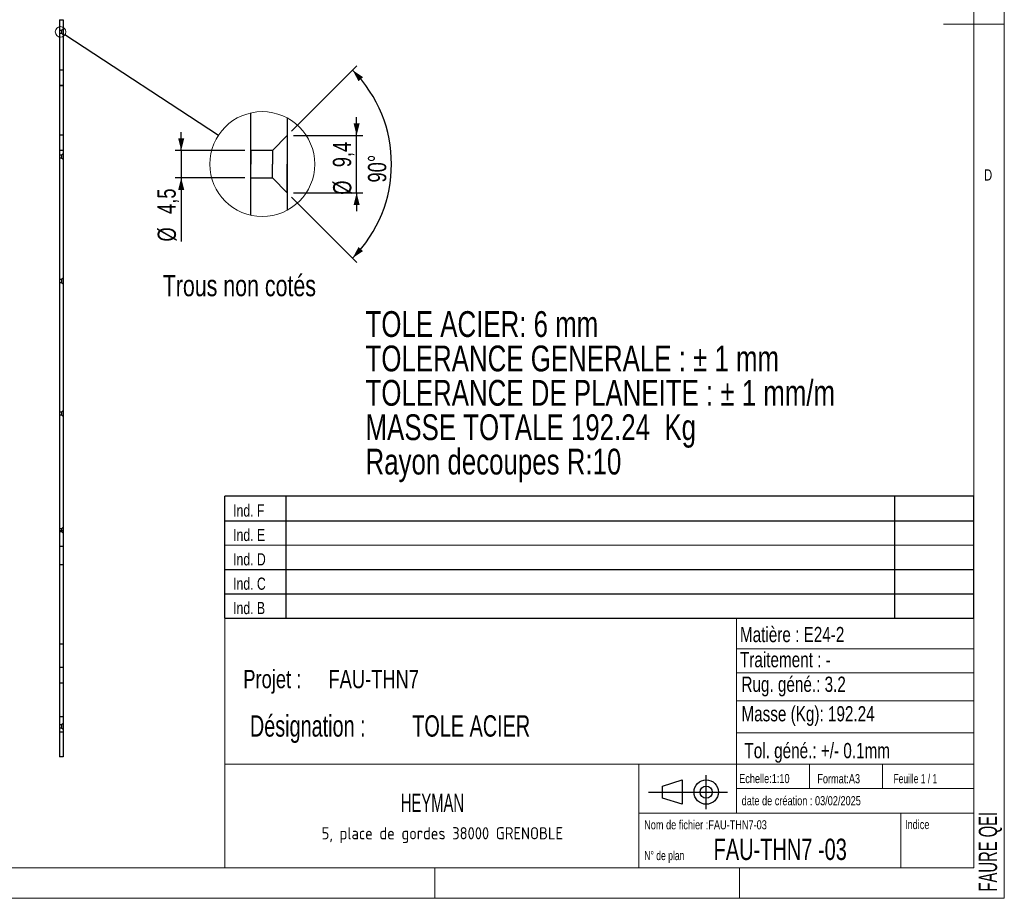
# Model space of a CAD drawing. Header units: millimetres. Extents: x 5 to 415, y 5 to 292.
# Tile 4 of 6: x 253 to 415, y 5 to 149. Entities that reach past the tile are written whole.
import ezdxf

# ---------------------------------------------------------------- set-up
doc = ezdxf.new("R2010")
doc.units = ezdxf.units.MM
doc.linetypes.add('HIDDEN', pattern=[1.905, 1.27, -0.635])
for name, color, linetype in [('COTES', 1, 'Continuous'), ('NOTES', 6, 'Continuous'), ('TRAIT-TIRET', 2, 'HIDDEN')]:
    doc.layers.add(name, color=color, linetype=linetype)
doc.layers.add('TRAIT-FORT', color=4, linetype='Continuous', lineweight=25)
doc.styles.add('SLDTEXTSTYLE0', font='TXT', dxfattribs={"width": 0.75})
doc.styles.add('SLDTEXTSTYLE1', font='TXT', dxfattribs={"width": 0.695728})
doc.styles.add('SLDTEXTSTYLE2', font='TXT', dxfattribs={"width": 0.701227})
doc.styles.add('SLDTEXTSTYLE3', font='TXT', dxfattribs={"width": 0.7})
doc.styles.add('SLDTEXTSTYLE4', font='TXT', dxfattribs={"width": 0.692308})
doc.styles.add('SLDTEXTSTYLE5', font='ISOCP3', dxfattribs={"width": 0.96})
doc.styles.add('SLDTEXTSTYLE6', font='TXT', dxfattribs={"width": 0.605})
doc.dimstyles.new('SLDDIMSTYLE6', dxfattribs={"dimtxt": 0.18, "dimasz": 2, "dimexe": 0, "dimexo": 0.0625, "dimgap": 0, "dimtad": 0, "dimtih": 1, "dimtoh": 1, "dimdec": 0, "dimrnd": 1e-09, "dimzin": 0, "dimdsep": 46, "dimtxsty": 'Standard', "dimblk1": 'NONE', "dimblk2": 'NONE', "dimsah": 1, "dimcen": 0.09, "dimadec": 0, "dimazin": 0, "dimtfac": 2, "dimtdec": 0, "dimtofl": 0, "dimtmove": 0, "dimatfit": 3, "dimldrblk": 'NONE', "dimfxl": 1, "dimfrac": 2, "dimtolj": 1, "dimtzin": 0, "dimarcsym": 0})
doc.dimstyles.new('SLDDIMSTYLE7', dxfattribs={"dimtxt": 3, "dimasz": 2, "dimexe": 0, "dimexo": 0.0625, "dimgap": 0.75, "dimtad": 1, "dimdec": 1, "dimrnd": 1e-09, "dimzin": 12, "dimdsep": 46, "dimtxsty": 'SLDTEXTSTYLE0', "dimsah": 1, "dimcen": 0.09, "dimadec": 0, "dimazin": 3, "dimtfac": 1, "dimtdec": 1, "dimtmove": 0, "dimatfit": 0, "dimfxl": 1, "dimfrac": 2, "dimtolj": 1, "dimtzin": 12, "dimarcsym": 0})
doc.dimstyles.new('SLDDIMSTYLE8', dxfattribs={"dimtxt": 3, "dimasz": 2, "dimexe": 0, "dimexo": 0.0625, "dimgap": 0.75, "dimtad": 1, "dimdec": 1, "dimrnd": 1e-09, "dimzin": 12, "dimdsep": 46, "dimtxsty": 'SLDTEXTSTYLE0', "dimsah": 1, "dimcen": 0.09, "dimadec": 0, "dimazin": 3, "dimtfac": 1, "dimtmove": 0, "dimatfit": 0, "dimfxl": 1, "dimfrac": 2, "dimtolj": 1, "dimtzin": 12, "dimarcsym": 0})
doc.dimstyles.new('SLDDIMSTYLE9', dxfattribs={"dimtxt": 3, "dimasz": 2, "dimexe": 0, "dimexo": 0.0625, "dimgap": 0.75, "dimtad": 1, "dimdec": 4, "dimzin": 12, "dimdsep": 46, "dimtxsty": 'SLDTEXTSTYLE0', "dimsah": 1, "dimcen": 0.09, "dimazin": 3, "dimtfac": 1, "dimtofl": 0, "dimtmove": 0, "dimatfit": 3, "dimfxl": 1, "dimfrac": 2, "dimtolj": 1, "dimtzin": 12, "dimarcsym": 0})

# ---------------------------------------------------------------- blocks, each defined once
blk = doc.blocks.new('Bloc2')
for p, q in [((9.48, 0), (9.48, 5.6)), ((2.32, 3.8), (5.55, 4.8)), ((2.32, 1.8), (2.32, 3.8)), ((5.55, 4.8), (5.55, 0.8)), ((0, 2.8), (12.98, 2.8)), ((5.55, 0.8), (2.32, 1.8))]:
    blk.add_line(p, q)
for radius in [2, 1]:
    blk.add_circle((9.48, 2.8), radius)
blk = doc.blocks.new('TAB MODIFS')
for p, q in [((123, 20), (0, 20)), ((0, 0), (0, 20)), ((10, 20), (10, 0)), ((110, 20), (110, 0)), ((123, 0), (123, 20)), ((0, 16), (123, 16)), ((0, 8), (123, 8)), ((0, 4), (123, 4)), ((0, 0), (123, 0))]:
    blk.add_line(p, q)
at = {"color": 7, "linetype": 'Continuous', "lineweight": 18}
blk.add_line((0, 12), (123, 12), dxfattribs=at)
at = {"color": 7}
for tag in ['AUTOATTR0', 'AUTOATTR1', 'AUTOATTR2', 'AUTOATTR3', 'AUTOATTR4', 'AUTOATTR5', 'AUTOATTR6', 'AUTOATTR7', 'AUTOATTR8', 'AUTOATTR9']:
    blk.add_attdef(tag, (0, 0), '', height=1, dxfattribs=at)
at = {"layer": 'NOTES', "color": 211, "char_height": 2, "attachment_point": 1, "style": 'SLDTEXTSTYLE0'}
for s, insert in [('Ind. F', (1.36, 18.66)), ('Ind. E', (1.36, 14.66)), ('Ind. D', (1.36, 10.66)), ('Ind. C', (1.36, 6.66)), ('Ind. B', (1.36, 2.66))]:
    blk.add_mtext(s, dxfattribs=dict(at, insert=insert))
blk = doc.blocks.new('SW_NOTE_0')
at = {"layer": 'NOTES', "color": 0, "char_height": 4.2333, "attachment_point": 1, "style": 'SLDTEXTSTYLE0'}
for s, insert in [('TOLE ACIER: 6 mm', (0, 5.46)), ('TOLERANCE GENERALE : ± 1 mm', (0, -0.19)), ('TOLERANCE DE PLANEITE : ± 1 mm/m', (0, -5.83)), ('MASSE TOTALE 192.24  Kg', (0, -11.48)), ('Rayon decoupes R:10', (0, -17.12))]:
    blk.add_mtext(s, dxfattribs=dict(at, insert=insert))
blk = doc.blocks.new('SW_NOTE_1')
at = {"layer": 'NOTES', "color": 0, "char_height": 3.5, "attachment_point": 1, "style": 'SLDTEXTSTYLE1'}
for s, insert in [('Désignation :', (0, 4.51)), ('TOLE ACIER', (26.67, 4.51))]:
    blk.add_mtext(s, dxfattribs=dict(at, insert=insert))
blk = doc.blocks.new('SW_NOTE_2')
at = {"layer": 'NOTES', "color": 0, "char_height": 3, "attachment_point": 1, "style": 'SLDTEXTSTYLE0'}
for s, insert in [('Projet :', (0, 3.87)), ('FAU-THN7', (13.98, 3.87))]:
    blk.add_mtext(s, dxfattribs=dict(at, insert=insert))
blk = doc.blocks.new('SW_NOTE_3')
at = {"layer": 'NOTES', "color": 0, "insert": (21.97, 2.58), "char_height": 2, "attachment_point": 2, "style": 'SLDTEXTSTYLE5'}
blk.add_mtext('5, place de gordes 38000 GRENOBLE', dxfattribs=at)
blk = doc.blocks.new('_None')
blk = doc.blocks.new('_D_69')
at = {"layer": 'COTES', "color": 1, "transparency": 16777216}
for p, q in [((279.82, 127.77), (279.82, 130.77)), ((290.24, 127.77), (278.82, 127.77)), ((279.82, 127.77), (279.82, 123.27)), ((290.24, 123.27), (278.82, 123.27)), ((279.82, 123.27), (279.82, 112.81))]:
    blk.add_line(p, q, dxfattribs=at)
for points in [[(279.82, 127.77), (280.32, 129.77), (279.32, 129.77)], [(279.82, 123.27), (279.32, 121.27), (280.32, 121.27)]]:
    blk.add_solid(points, dxfattribs=at)
at = {"layer": 'COTES', "color": 1, "transparency": 16777216, "char_height": 3, "attachment_point": 1, "rotation": 90, "style": 'SLDTEXTSTYLE0'}
for s, insert in [('4,5', (275.91, 117.34)), ('%%c', (275.95, 112.81))]:
    blk.add_mtext(s, dxfattribs=dict(at, insert=insert))
blk = doc.blocks.new('_D_70')
at = {"layer": 'COTES', "color": 1, "transparency": 16777216}
for p, q in [((308.63, 130.22), (308.63, 133.22)), ((298.24, 130.22), (309.63, 130.22)), ((308.63, 120.82), (308.63, 130.22)), ((298.24, 120.82), (309.63, 120.82)), ((308.63, 120.82), (308.63, 117.82))]:
    blk.add_line(p, q, dxfattribs=at)
for points in [[(308.63, 130.22), (309.13, 132.22), (308.13, 132.22)], [(308.63, 120.82), (308.13, 118.82), (309.13, 118.82)]]:
    blk.add_solid(points, dxfattribs=at)
at = {"layer": 'COTES', "color": 1, "transparency": 16777216, "char_height": 3, "attachment_point": 1, "rotation": 90, "style": 'SLDTEXTSTYLE0'}
for s, insert in [('9,4', (304.72, 125.01)), ('%%c', (304.76, 120.49))]:
    blk.add_mtext(s, dxfattribs=dict(at, insert=insert))
blk = doc.blocks.new('_D_71')
at = {"layer": 'COTES', "color": 1, "transparency": 16777216}
for p, q in [((297.95, 130.93), (308.67, 141.65)), ((297.95, 120.11), (308.67, 109.39))]:
    blk.add_line(p, q, dxfattribs=at)
blk.add_arc((292.54, 125.52), 21.81, 315, 45, dxfattribs=at)
for points in [[(307.97, 140.94), (308.94, 139.13), (309.68, 139.8)], [(307.97, 110.1), (309.68, 111.24), (308.94, 111.91)]]:
    blk.add_solid(points, dxfattribs=at)
at = {"layer": 'COTES', "color": 1, "transparency": 16777216, "insert": (310.49, 122.5), "char_height": 3, "attachment_point": 1, "rotation": 90, "style": 'SLDTEXTSTYLE0'}
blk.add_mtext('90°', dxfattribs=at)

msp = doc.modelspace()

# ---------------------------------------------------------------- linework, layer by layer
at = {"color": 7, "linetype": 'Continuous', "lineweight": 18}
for p, q in [((415, 5), (415, 292)), ((410, 287), (410, 10)), ((415, 148.5), (405, 148.5)), ((286.99897, 50.99956), (286.99897, 9.99956)), ((409.99897, 50.99956), (286.99897, 50.99956)), ((370.99897, 50.99956), (370.99897, 18.99956)), ((370.99897, 45.92734), (409.99897, 45.92734)), ((370.99897, 42.01118), (409.99897, 42.01118)), ((370.99897, 37.40969), (409.99897, 37.40969)), ((370.99897, 32.17182), (410, 32.17182)), ((286.99897, 26.99956), (409.99897, 26.99956)), ((354.99897, 26.99956), (354.99897, 9.99956)), ((382.99897, 26.99956), (382.99897, 22.99956)), ((394.99897, 26.99956), (394.99897, 22.99956)), ((370.99897, 22.99956), (409.99897, 22.99956)), ((354.99897, 18.99956), (409.99897, 18.99956)), ((397.99897, 18.99956), (397.99897, 9.99956)), ((10, 10), (410, 10)), ((321.49897, 9.99956), (321.49897, 4.99956)), ((371.49897, 9.99956), (371.49897, 4.99956)), ((5, 5), (415, 5))]:
    msp.add_line(p, q, dxfattribs=at)
for centre, radius in [((259.99266, 147.2278), 0.86151), ((293.13244, 125.51924), 8.61513)]:
    msp.add_circle(centre, radius, dxfattribs=at)
at = {"layer": 'TRAIT-FORT', "color": 4, "linetype": 'Continuous', "lineweight": 25}
for p, q in [((259.8039, 149.2268), (260.4039, 149.2268)), ((259.8039, 149.2268), (259.8039, 28.2278)), ((260.4039, 149.2268), (260.4039, 28.2278)), ((291.24486, 117.11345), (291.24486, 133.92508)), ((297.24486, 133.08951), (297.24486, 117.94902)), ((297.24486, 130.21926), (294.79486, 127.76926)), ((297.24486, 130.21926), (294.79486, 127.76926)), ((297.24486, 130.21926), (294.79486, 127.76926)), ((297.24486, 130.21926), (294.79486, 127.76926)), ((297.24486, 130.21926), (294.79486, 127.76926)), ((297.24486, 130.21926), (294.79486, 127.76926)), ((297.24486, 130.21926), (294.79486, 127.76926)), ((297.24486, 130.21926), (294.79486, 127.76926)), ((297.24486, 130.21926), (294.79486, 127.76926)), ((297.24486, 130.21926), (294.79486, 127.76926)), ((297.24486, 130.17143), (297.24486, 125.51926)), ((294.79486, 127.76926), (291.24486, 127.76926)), ((294.79486, 127.76926), (291.24486, 127.76926)), ((294.79486, 127.76926), (291.24486, 127.76926)), ((294.79486, 127.76926), (291.24486, 127.76926)), ((294.79486, 127.76926), (291.24486, 127.76926)), ((294.79486, 127.76926), (291.24486, 127.76926)), ((294.79486, 127.76926), (291.24486, 127.76926)), ((294.79486, 127.76926), (291.24486, 127.76926)), ((294.79486, 127.76926), (291.24486, 127.76926)), ((294.79486, 127.76926), (291.24486, 127.76926)), ((291.24486, 127.76926), (291.24486, 125.51926)), ((294.79486, 127.76926), (294.79486, 125.51926)), ((291.24486, 123.26926), (291.24486, 125.51926)), ((294.79486, 123.26926), (294.79486, 125.51926)), ((297.24486, 120.8671), (297.24486, 125.51926)), ((291.24486, 123.26926), (294.79486, 123.26926)), ((291.24486, 123.26926), (294.79486, 123.26926)), ((291.24486, 123.26926), (294.79486, 123.26926)), ((291.24486, 123.26926), (294.79486, 123.26926)), ((291.24486, 123.26926), (294.79486, 123.26926)), ((291.24486, 123.26926), (294.79486, 123.26926)), ((291.24486, 123.26926), (294.79486, 123.26926)), ((291.24486, 123.26926), (294.79486, 123.26926)), ((291.24486, 123.26926), (294.79486, 123.26926)), ((291.24486, 123.26926), (294.79486, 123.26926)), ((294.79486, 123.26926), (297.24486, 120.81927)), ((294.79486, 123.26926), (297.24486, 120.81927)), ((294.79486, 123.26926), (297.24486, 120.81927)), ((294.79486, 123.26926), (297.24486, 120.81927)), ((294.79486, 123.26926), (297.24486, 120.81927)), ((294.79486, 123.26926), (297.24486, 120.81927)), ((294.79486, 123.26926), (297.24486, 120.81927)), ((294.79486, 123.26926), (297.24486, 120.81927)), ((294.79486, 123.26926), (297.24486, 120.81927)), ((294.79486, 123.26926), (297.24486, 120.81927)), ((260.4039, 28.2278), (259.8039, 28.2278))]:
    msp.add_line(p, q, dxfattribs=at)
at = {"layer": 'TRAIT-TIRET', "color": 2}
for p, q in [((260.1589, 147.4528), (259.8039, 147.4528)), ((260.4039, 147.6978), (260.1589, 147.4528)), ((260.1589, 147.4528), (260.1589, 147.0028)), ((259.8039, 147.0028), (260.1589, 147.0028)), ((260.1589, 147.0028), (260.4039, 146.7578)), ((260.4039, 140.95939), (259.8039, 140.95939)), ((260.4039, 140.91935), (259.8039, 140.91935)), ((259.8039, 138.45939), (260.4039, 138.45939)), ((259.8039, 138.41935), (260.4039, 138.41935)), ((260.4039, 130.29935), (259.8039, 130.29935)), ((259.8039, 127.79935), (260.4039, 127.79935)), ((260.1589, 127.0028), (259.8039, 127.0028)), ((259.8039, 126.5528), (260.1589, 126.5528)), ((260.4039, 127.2478), (260.1589, 127.0028)), ((260.1589, 127.0028), (260.1589, 126.5528)), ((260.1589, 126.5528), (260.4039, 126.3078)), ((260.4039, 106.7978), (260.1589, 106.5528)), ((260.1589, 106.5528), (259.8039, 106.5528)), ((259.8039, 106.1028), (260.1589, 106.1028)), ((260.1589, 106.5528), (260.1589, 106.1028)), ((260.1589, 106.1028), (260.4039, 105.8578)), ((260.1589, 84.80757), (259.8039, 84.80757)), ((259.8039, 84.35757), (260.1589, 84.35757)), ((260.4039, 85.05257), (260.1589, 84.80757)), ((260.1589, 84.80757), (260.1589, 84.35757)), ((260.1589, 84.35757), (260.4039, 84.11257)), ((260.1589, 65.6528), (259.8039, 65.6528)), ((260.4039, 65.29935), (259.8039, 65.29935)), ((259.8039, 65.2028), (260.1589, 65.2028)), ((260.4039, 65.8978), (260.1589, 65.6528)), ((260.1589, 65.6528), (260.1589, 65.2028)), ((260.1589, 65.2028), (260.4039, 64.9578)), ((259.8039, 62.79935), (260.4039, 62.79935)), ((260.4039, 59.7278), (259.8039, 59.7278)), ((260.4039, 46.7278), (259.8039, 46.7278)), ((260.4039, 42.85939), (259.8039, 42.85939)), ((259.8039, 40.35939), (260.4039, 40.35939)), ((260.4039, 34.79939), (259.8039, 34.79939)), ((260.1589, 33.4528), (259.8039, 33.4528)), ((259.8039, 33.0028), (260.1589, 33.0028)), ((260.4039, 33.6978), (260.1589, 33.4528)), ((260.1589, 33.4528), (260.1589, 33.0028)), ((260.1589, 33.0028), (260.4039, 32.7578)), ((259.8039, 32.29939), (260.4039, 32.29939))]:
    msp.add_line(p, q, dxfattribs=at)

# ---------------------------------------------------------------- block references
for name, p in [('TAB MODIFS', (286.99253, 50.98943)), ('Bloc2', (356.55888, 19.63386))]:
    msp.add_blockref(name, p)
at = {"layer": 'NOTES', "color": 211}
for name, p in [('SW_NOTE_0', (310.09077, 95.92373)), ('SW_NOTE_2', (290.01439, 38.62189)), ('SW_NOTE_1', (291.10049, 30.5305)), ('SW_NOTE_3', (300.73931, 14.09565))]:
    msp.add_blockref(name, p, dxfattribs=at)

# ---------------------------------------------------------------- texts
for s, insert, char_height, attachment_point, style in [('D', (411.66667, 124.66802), 1.85208, 1, 'SLDTEXTSTYLE0'), ('Trous non cotés', (276.78138, 107.33434), 3.5, 1, 'SLDTEXTSTYLE0'), ('Matière : E24-2', (371.58475, 49.55467), 2.5, 1, 'SLDTEXTSTYLE0'), ('Traitement : -', (371.58475, 45.42568), 2.5, 1, 'SLDTEXTSTYLE0'), ('Rug. géné.: 3.2', (371.82694, 41.3902), 2.5, 1, 'SLDTEXTSTYLE0'), ('Masse (Kg): 192.24', (371.82694, 36.54493), 2.5, 1, 'SLDTEXTSTYLE0'), ('Tol. géné.: +/- 0.1mm', (372.32256, 30.4989), 2.5, 1, 'SLDTEXTSTYLE0'), ('Echelle:1:10', (371.45242, 25.40431), 1.5, 1, 'SLDTEXTSTYLE0'), ('Format:A3', (384.28825, 25.37972), 1.5, 1, 'SLDTEXTSTYLE0'), ('Feuille 1 / 1', (396.80535, 25.38355), 1.5, 1, 'SLDTEXTSTYLE4'), ('HEYMAN', (321.07994, 22.17491), 3, 2, 'SLDTEXTSTYLE6'), ('date de création : 03/02/2025', (371.86575, 21.7654), 1.5, 1, 'SLDTEXTSTYLE0'), ('Nom de fichier :FAU-THN7-03', (355.85137, 17.81493), 1.5, 1, 'SLDTEXTSTYLE0'), ('Indice', (398.69166, 17.85973), 1.5, 1, 'SLDTEXTSTYLE0'), ('FAU-THN7 -03', (367.25564, 14.78717), 3.5, 1, 'SLDTEXTSTYLE2'), ('N° de plan', (355.87709, 12.76459), 1.5, 1, 'SLDTEXTSTYLE3')]:
    msp.add_mtext(s, dxfattribs=dict(at, insert=insert, char_height=char_height, attachment_point=attachment_point, style=style))
at = {"layer": 'NOTES', "color": 211, "insert": (410.81134, 6.10884), "char_height": 3, "attachment_point": 1, "rotation": 90, "style": 'SLDTEXTSTYLE6'}
msp.add_mtext('FAURE QEI', dxfattribs=at)

# ---------------------------------------------------------------- dimensions: what is measured, and where the dimension line sits
at = {"layer": 'COTES', "color": 1}
dim = msp.add_angular_dim_2l(base=(314.35251, 125.51926), line1=((297.24486, 130.21926), (294.79486, 127.76926)), line2=((294.79486, 123.26926), (297.24486, 120.81926)), dimstyle='SLDDIMSTYLE9', dxfattribs=at)
dim.commit()
dim.dimension.update_dxf_attribs({"geometry": '_D_71', "text_midpoint": (314.35251, 125.51926), "dimtype": 162})
for base, p1, p2, dimstyle, picture, middle in [((308.62954, 130.21926), (297.24486, 120.81926), (297.24486, 130.21926), 'SLDDIMSTYLE8', '_D_70', (308.62954, 125.51926)), ((279.82177, 123.26926), (291.24486, 127.76926), (291.24486, 123.26926), 'SLDDIMSTYLE7', '_D_69', (279.82177, 117.8443))]:
    dim = msp.add_linear_dim(base=base, p1=p1, p2=p2, angle=90, text='%%c<>', dimstyle=dimstyle, dxfattribs=at)
    dim.commit()
    dim.dimension.update_dxf_attribs({"geometry": picture, "text_midpoint": middle, "dimtype": 160})

# ---------------------------------------------------------------- leaders
at = {"color": 7, "linetype": 'Continuous', "lineweight": 18, "has_arrowhead": 0}
msp.add_leader([(285.92584, 130.24002), (260.71332, 146.75573)], dimstyle='SLDDIMSTYLE6', dxfattribs=at)

doc.saveas('drawing.dxf')
